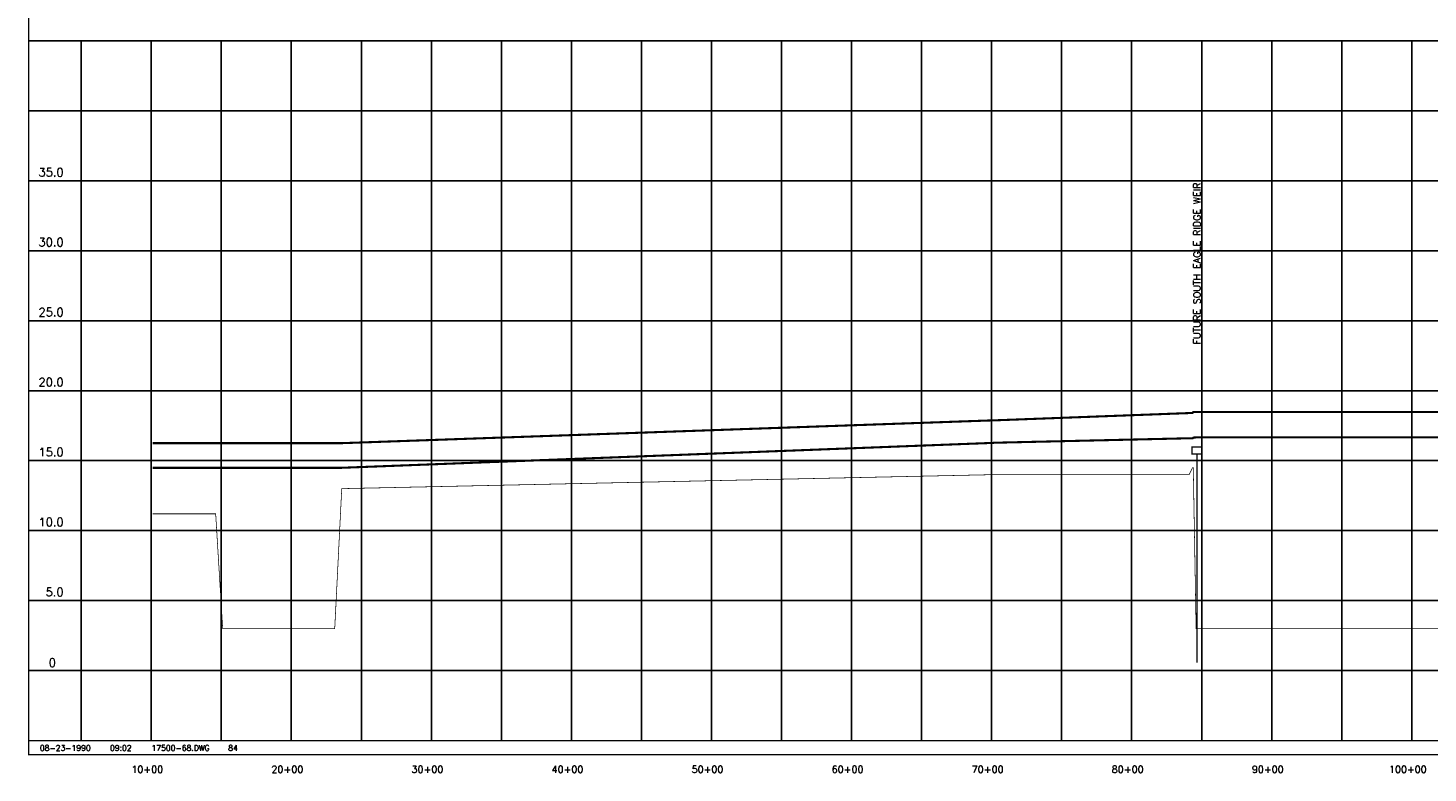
# Model space of a CAD drawing. Extents: x 221291 to 238051, y 790593 to 801335.
# Tile 1 of 4: x 221291 to 231287, y 790723 to 796047. Entities that reach past the tile are written whole.
import ezdxf
from ezdxf.enums import TextEntityAlignment as Align

# ---------------------------------------------------------------- set-up
doc = ezdxf.new("R2010")
doc.units = 0
doc.header["$LTSCALE"] = 800
doc.linetypes.add('DASHED', pattern=[0])
doc.layers.get('0').update_dxf_attribs({"linetype": 'CONTINUOUS'})
for name, color, linetype in [('BORDER', 1, 'CONTINUOUS'), ('FLOOD1', 15, 'CONTINUOUS'), ('FLOOD3', 15, 'CONTINUOUS'), ('GRID', 2, 'CONTINUOUS'), ('PRSTRUCT', 13, 'CONTINUOUS'), ('SPROF', 11, 'DASHED'), ('TEXT', 7, 'CONTINUOUS')]:
    doc.layers.add(name, color=color, linetype=linetype)
doc.styles.get("Standard").update_dxf_attribs({"font": 'ROMANT'})

# ---------------------------------------------------------------- blocks, each defined once
blk = doc.blocks.new('PRWEIR')
at = {"layer": 'PRSTRUCT', "color": 0, "const_width": 10}
blk.add_lwpolyline([(-35, 0), (-35, 50), (35, 50), (35, 0)], close=True, dxfattribs=at)
blk.add_lwpolyline([(0, 0), (0, -1490)], dxfattribs=at)
blk = doc.blocks.new('LOGON')
at = {"color": 0}
blk.add_attdef('DATE', text='', height=1, dxfattribs=at).set_placement((-1.87, 1.76), align=Align.RIGHT)
for tag, p in [('TIME', (1.56, 1.76)), ('DRAWING', (8.97, 1.76)), ('OPERATOR', (22.66, 1.76))]:
    blk.add_attdef(tag, p, '', height=1, dxfattribs=at)

msp = doc.modelspace()

# ---------------------------------------------------------------- linework, layer by layer
at = {"layer": 'BORDER', "color": 0, "const_width": 10}
msp.add_lwpolyline([(221296.3, 790855.1), (238046.3, 790855.1), (238046.3, 801315.1), (221296.3, 801315.1)], close=True, dxfattribs=at)
for points in [[(221296.3, 795955.1), (238046.3, 795955.1)], [(221296.3, 790955.1), (238046.3, 790955.1)]]:
    msp.add_lwpolyline(points, dxfattribs=at)
at = {"layer": 'FLOOD1', "color": 0, "const_width": 15}
msp.add_lwpolyline([(222181.3, 792904.1), (222631.3, 792904.1), (222681.3, 792904.1), (223481.3, 792904.1), (223531.3, 792904.1), (228181.3, 793082.1), (228191.3, 793083.1), (229581.3, 793115.1), (229606.3, 793115.1), (229611.3, 793120.1), (229631.3, 793121.1), (234381.3, 793121.1), (234431.3, 793121.1), (234731.3, 793121.1), (234751.3, 793121.1), (234783.8, 793121.2)], dxfattribs=at)
at = {"layer": 'FLOOD3', "color": 0, "const_width": 15}
msp.add_lwpolyline([(222181.3, 793080.1), (222631.3, 793080.1), (222681.3, 793080.1), (223481.3, 793080.1), (223531.3, 793080.1), (228181.3, 793243.1), (228191.3, 793243.1), (229581.3, 793295.1), (229606.3, 793296.1), (229611.3, 793303.1), (229631.3, 793303.1), (234381.3, 793304.1), (234431.3, 793304.1), (234731.3, 793304.1), (234751.3, 793303.1), (234806.4, 793305.5)], dxfattribs=at)
at = {"layer": 'GRID', "color": 0}
for points in [[(221671.3, 790955.1), (221671.3, 795955.1)], [(222171.3, 790955.1), (222171.3, 795955.1)], [(222671.3, 790955.1), (222671.3, 795955.1)], [(223171.3, 790955.1), (223171.3, 795955.1)], [(223671.3, 790955.1), (223671.3, 795955.1)], [(224171.3, 790955.1), (224171.3, 795955.1)], [(224671.3, 790955.1), (224671.3, 795955.1)], [(225171.3, 790955.1), (225171.3, 795955.1)], [(225671.3, 790955.1), (225671.3, 795955.1)], [(226171.3, 790955.1), (226171.3, 795955.1)], [(226671.3, 790955.1), (226671.3, 795955.1)], [(227171.3, 790955.1), (227171.3, 795955.1)], [(227671.3, 790955.1), (227671.3, 795955.1)], [(228171.3, 790955.1), (228171.3, 795955.1)], [(228671.3, 790955.1), (228671.3, 795955.1)], [(229171.3, 790955.1), (229171.3, 795955.1)], [(229671.3, 790955.1), (229671.3, 795955.1)], [(230171.3, 790955.1), (230171.3, 795955.1)], [(230671.3, 790955.1), (230671.3, 795955.1)], [(231171.3, 790955.1), (231171.3, 795955.1)], [(221296.3, 795455.1), (238046.3, 795455.1)], [(221296.3, 794955.1), (238046.3, 794955.1)], [(221296.3, 794455.1), (238046.3, 794455.1)], [(221296.3, 793955.1), (238046.3, 793955.1)], [(221296.3, 793455.1), (238046.3, 793455.1)], [(221296.3, 792955.1), (238046.3, 792955.1)], [(221296.3, 792455.1), (238046.3, 792455.1)], [(221296.3, 791955.1), (238046.3, 791955.1)], [(221296.3, 791455.1), (238046.3, 791455.1)]]:
    msp.add_lwpolyline(points, dxfattribs=at)
at = {"layer": 'SPROF', "color": 0, "const_width": 5}
msp.add_lwpolyline([(222181.3, 792575.1), (222631.3, 792575.1), (222681.3, 791755.1), (223481.3, 791755.1), (223531.3, 792755.1), (228181.3, 792855.1), (228191.3, 792855.1), (229581.3, 792855.1), (229606.3, 792905.1), (229611.3, 792905.1), (229631.3, 791755.1), (234381.3, 791755.1), (234431.3, 791755.1), (234731.3, 791755.1), (234751.3, 792055.1), (235229.6, 792055.1), (235231.3, 792005.1), (237671.3, 792005.1)], dxfattribs=at)

# ---------------------------------------------------------------- block references
at = {"layer": 'PRSTRUCT', "color": 0}
msp.add_blockref('PRWEIR', (229636.9, 793001.9), dxfattribs=at)
at = {"layer": 'TEXT', "color": 0, "xscale": 40, "yscale": 40, "zscale": 40}
msp.add_blockref('LOGON', (221814.1, 790811.6), dxfattribs=at).add_auto_attribs({'DATE': '08-23-1990', 'TIME': '09:02', 'OPERATOR': '84', 'DRAWING': '17500-68.DWG'})

# ---------------------------------------------------------------- texts
at = {"layer": 'TEXT', "color": 0}
for s, p in [('35.0', (221366, 794986.2)), ('30.0', (221366, 794486.2)), ('25.0', (221366, 793986.2)), ('20.0', (221366, 793486.2)), ('15.0', (221366, 792986.2)), ('10.0', (221366, 792486.2)), ('5.0', (221417, 791986.2)), ('0', (221439.4, 791481.5))]:
    msp.add_text(s, height=60, dxfattribs=at).set_placement(p)
msp.add_text('FUTURE SOUTH EAGLE RIDGE WEIR', height=50, rotation=90, dxfattribs=at).set_placement((229662.7, 793786))
for s, p in [('10+00', (222143, 790723.9)), ('20+00', (223143, 790723.9)), ('30+00', (224143, 790723.9)), ('40+00', (225143, 790723.9)), ('50+00', (226143, 790723.9)), ('60+00', (227143, 790723.9)), ('70+00', (228143, 790723.9)), ('80+00', (229143, 790723.9)), ('90+00', (230143, 790723.9)), ('100+00', (231143, 790723.9))]:
    msp.add_text(s, height=50, dxfattribs=at).set_placement(p, align=Align.CENTER)

doc.saveas('drawing.dxf')
